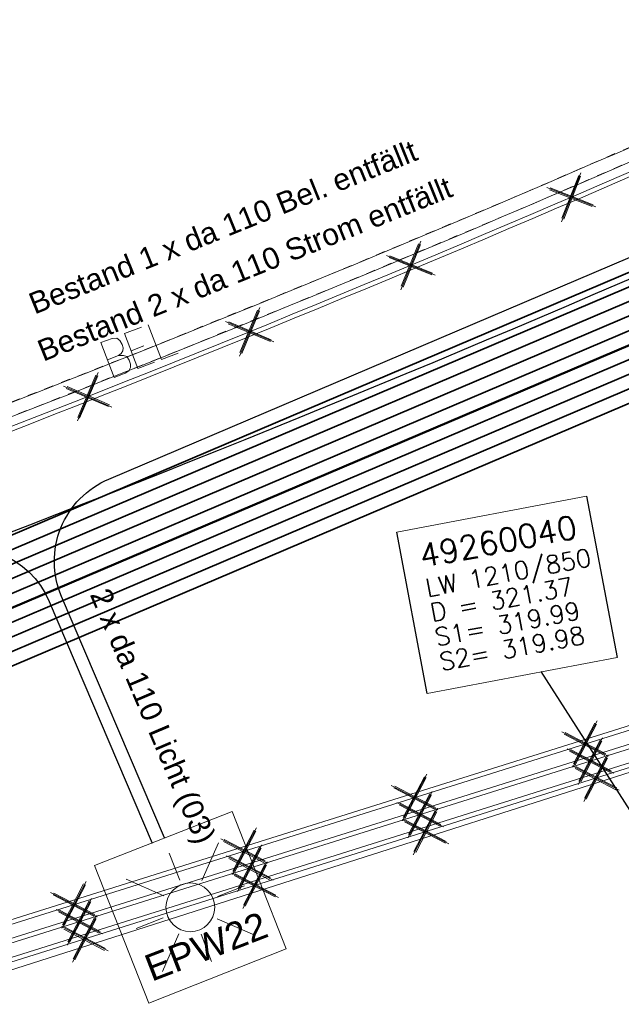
# Model space of a CAD drawing. Header units: metres. Extents: x -502 to 161, y -108 to 174.
# Tile 16 of 256: x -296 to -289, y -43 to -32. Entities that reach past the tile are written whole.
import ezdxf

# ---------------------------------------------------------------- set-up
doc = ezdxf.new("R2010")
doc.units = ezdxf.units.M
doc.header["$LTSCALE"] = 0.1
doc.linetypes.add('2-1', pattern=[0.17, 0.06, -0.025, 0.06, -0.025])
for name, color, linetype in [('BRI31-005.05-5p02-Koordinierung Lageplan 4. BA ZOB West 2022-06-15', 7, 'Continuous'), ('BRI31-005.06-5f07-Koordinierung Lageplan 4. BA ZOB Fernbusbahnh', 7, 'Continuous'), ('BRI31-005.07-5f08-Koordinierung Lageplan 4. BA Radstation - Seeterrasse 2023-05-31', 7, 'Continuous')]:
    doc.layers.add(name, color=color, linetype=linetype)
doc.styles.add('Arial', font='arial.ttf')
doc.styles.add('Txt', font='txt_____.ttf')

# ---------------------------------------------------------------- blocks, each defined once
blk = doc.blocks.new('WP_LP-1020')
at = {"color": 7, "linetype": 'Continuous', "lineweight": 20, "transparency": 33554687}
for p, q in [((-0.8253, 0.8253), (0.8253, 0.8253)), ((-0.8253, -0.8253), (-0.8253, 0.8253)), ((0.8253, -0.8253), (0.8253, 0.8253)), ((-0.8253, -0.8253), (0.8253, -0.8253))]:
    blk.add_line(p, q, dxfattribs=at)
at = {"color": 1, "linetype": 'Continuous', "lineweight": 9, "true_color": 0xff0000, "transparency": 33554687}
for p, q in [((-0.554739, 0.55475), (-0.229777, 0.229788)), ((0, 0.649924), (0, 0.324962)), ((0.229777, 0.229788), (0.554739, 0.55475)), ((-0.324962, 0), (-0.649924, 0)), ((0.324962, 0), (0.649924, 0)), ((-0.229777, -0.229777), (-0.554739, -0.554739)), ((0, -0.324962), (0, -0.649924)), ((0.229777, -0.229777), (0.554739, -0.554739))]:
    blk.add_line(p, q, dxfattribs=at)
at = {"color": 7, "linetype": 'Continuous', "lineweight": 20, "transparency": 33554687}
blk.add_circle((0, 0), 0.272749, dxfattribs=at)
blk = doc.blocks.new('1016')
at = {"color": 7, "linetype": 'Continuous', "lineweight": 9, "transparency": 33554687}
for p, q in [((0.703072, 0.277444), (1.257444, -0.276928)), ((1.257444, 0.277444), (0.703072, -0.276928))]:
    blk.add_line(p, q, dxfattribs=at)
at = {"color": 2, "linetype": 'Continuous', "lineweight": 20, "true_color": 0xffff00, "transparency": 33554687}
for p, q in [((1.212401, 0.25319), (0.727326, -0.231885)), ((0.727326, 0.232401), (1.212401, -0.252674)), ((0.748114, 0.25319), (1.23319, -0.231885)), ((1.23319, 0.232401), (0.748114, -0.252674))]:
    blk.add_line(p, q, dxfattribs=at)
blk = doc.blocks.new('10011')
at = {"color": 190, "linetype": 'Continuous', "lineweight": 13, "true_color": 0x7f00ff, "transparency": 33554687}
for p, q in [((4.302568, 0.608018), (4.469535, 0.6081)), ((4.302568, 0.608018), (4.304235, 0.088154)), ((4.655568, 0.608018), (4.907582, 0.608142)), ((4.655568, 0.608018), (4.657235, 0.088154)), ((5.008568, 0.608018), (5.010235, 0.088154)), ((4.302693, 0.352595), (4.469661, 0.352677)), ((4.655694, 0.352595), (4.847467, 0.352689)), ((4.302824, 0.088154), (4.469791, 0.088236)), ((4.655824, 0.088154), (4.907837, 0.088278)), ((5.008823, 0.088154), (5.260838, 0.088278))]:
    blk.add_line(p, q, dxfattribs=at)
at = {"color": 190, "linetype": 'Continuous', "lineweight": 13, "true_color": 0x7f00ff, "transparency": 33554687, "flags": 128}
blk.add_lwpolyline([(4.469535, 0.6081), (4.530396, 0.585559), (4.557445, 0.540477), (4.569467, 0.480368), (4.566462, 0.43228), (4.546926, 0.393209), (4.513866, 0.367663), (4.469661, 0.352677), (4.531898, 0.330094), (4.573975, 0.298537), (4.585997, 0.238428), (4.581489, 0.182827), (4.567964, 0.136242), (4.52739, 0.103182), (4.469791, 0.088236)], dxfattribs=at)

msp = doc.modelspace()

# ---------------------------------------------------------------- linework, layer by layer
at = {"layer": 'BRI31-005.05-5p02-Koordinierung Lageplan 4. BA ZOB West 2022-06-15', "color": 255, "linetype": 'Continuous', "lineweight": 13, "transparency": 33554687, "flags": 128}
msp.add_lwpolyline([(-181.694, 38.893, 0.054139), (-198.436, 28.965), (-236.591, 0.344), (-264.067, -20.267), (-264.067, -20.267, -0.045833), (-278.968, -29.442), (-278.968, -29.442), (-281.731, -30.811), (-281.731, -30.811, -0.047348), (-316.383, -43.703), (-316.383, -43.703, 0.090587), (-332.98, -51.565, -0.025816), (-337.225, -54.294)], format="xyb", dxfattribs=at)
at = {"layer": 'BRI31-005.05-5p02-Koordinierung Lageplan 4. BA ZOB West 2022-06-15', "color": 3, "linetype": 'Continuous', "lineweight": 35, "true_color": 0x00ff00, "transparency": 33554687, "flags": 128}
for points in [[(-311.246, -44.722), (-303.635, -41.897), (-298.44, -39.61), (-284.995, -33.889), (-279.275, -31.193), (-270.813, -26.978, 0.095997), (-267.936, -24.775), (-267.936, -24.775, -0.065942), (-264.656, -21.936), (-264.656, -21.936, 0.025186), (-260.296, -18.745), (-255.338, -14.715, -0.005996), (-254.737, -14.238), (-254.737, -14.238, -0.059186), (-248.262, -10.355), (-248.262, -10.355, 0.078462), (-238.09, -3.711), (-238.09, -3.711, -0.100327), (-214.821, 10.085), (-214.821, 10.085), (-211.355, 9.429), (-205.872, 1.383)], [(-206.836, 1.2), (-211.889, 8.614), (-214.752, 9.156), (-214.752, 9.156, 0.099425), (-237.487, -4.379), (-237.487, -4.379, -0.078462), (-247.894, -11.176, 0.059186), (-254.186, -14.95, 0.005996), (-254.77, -15.413), (-259.729, -19.443, -0.025186), (-264.161, -22.688, 0.065942), (-267.263, -25.372, -0.095997), (-270.412, -27.784), (-278.882, -32.003), (-284.627, -34.71), (-298.083, -40.435), (-303.297, -42.731), (-310.925, -45.563), (-314.767, -47.655, 0.354166), (-315.247, -48.819), (-312.901, -56.696), (-312.901, -56.696, 0.16104), (-309.364, -61.769), (-309.364, -61.769)], [(-334.671, -54.314, 0.052535), (-330.789, -52.686, 0.033847), (-327.234, -50.409), (-327.234, -50.409, -0.085726), (-319.438, -46.484), (-319.438, -46.484), (-319.438, -46.484, -0.022981), (-317.1, -45.888), (-317.1, -45.888), (-311.335, -44.435), (-303.748, -41.619), (-298.56, -39.334), (-285.118, -33.615), (-279.406, -30.924), (-270.947, -26.71, 0.095997)], [(-270.88, -26.844), (-279.34, -31.058), (-285.056, -33.752), (-298.5, -39.472), (-303.692, -41.758), (-311.29, -44.579), (-318.172, -46.313, 0.012091), (-319.388, -46.651), (-319.388, -46.651, 0.085726), (-327.13, -50.549), (-327.13, -50.549), (-327.13, -50.549, -0.039693), (-330.726, -52.794), (-330.726, -52.794, -0.046683), (-334.649, -54.386)], [(-270.746, -27.112), (-279.21, -31.328), (-284.934, -34.026), (-298.381, -39.747), (-303.579, -42.036), (-311.201, -44.865), (-318.104, -46.606), (-318.104, -46.606, 0.01204), (-319.3, -46.938), (-319.3, -46.938), (-319.3, -46.938, 0.085726), (-326.951, -50.79), (-326.951, -50.79, -0.04835), (-330.613, -52.989, -0.038026), (-334.606, -54.529)], [(-334.584, -54.601), (-334.584, -54.601, 0.033761), (-330.557, -53.087), (-330.557, -53.087, 0.052622), (-326.862, -50.911), (-326.862, -50.911, -0.085726), (-319.257, -47.082), (-319.257, -47.082, -0.012035), (-318.068, -46.751), (-311.157, -45.009), (-303.523, -42.175), (-298.321, -39.885), (-284.872, -34.163), (-279.144, -31.463), (-270.679, -27.247, 0.095997)], [(-270.545, -27.515), (-279.013, -31.733), (-284.75, -34.437), (-298.202, -40.16), (-303.41, -42.453), (-311.05, -45.289), (-314.91, -47.392, 0.354166), (-315.534, -48.904), (-313.264, -56.528), (-313.264, -56.528, -0.235535), (-313.418, -57.408), (-313.418, -57.408, -0.167691), (-315.548, -58.874), (-316.82, -59.226)], [(-309.454, -61.889, -0.16104), (-313.045, -56.739), (-315.39, -48.861, -0.354166), (-314.838, -47.523), (-310.988, -45.426), (-303.354, -42.592), (-298.143, -40.298), (-284.688, -34.573), (-278.948, -31.868), (-270.479, -27.649)], [(-309.274, -61.649, -0.16104), (-312.757, -56.653), (-315.103, -48.775, -0.354041), (-314.695, -47.787), (-310.863, -45.7), (-303.241, -42.87), (-298.023, -40.573), (-284.565, -34.847), (-278.817, -32.138), (-270.345, -27.918)]]:
    msp.add_lwpolyline(points, format="xyb", dxfattribs=at)
at = {"layer": 'BRI31-005.05-5p02-Koordinierung Lageplan 4. BA ZOB West 2022-06-15', "color": 114, "linetype": 'Continuous', "lineweight": 18, "true_color": 0x00994c, "transparency": 33554687, "flags": 128}
for points in [[(-413.89, -82.119), (-380.577, -70.144), (-376.207, -68.576), (-344.236, -57.784), (-318.27, -49.558), (-311.477, -47.405), (-273.376, -35.43), (-251.136, -28.083), (-229.503, -20.765)], [(-413.818, -82.306), (-376.141, -68.765), (-344.174, -57.975), (-318.22, -49.752), (-311.417, -47.596), (-273.313, -35.619), (-251.072, -28.273), (-229.439, -20.954)], [(-413.747, -82.493), (-376.075, -68.954), (-344.111, -58.165), (-318.16, -49.942), (-311.357, -47.787), (-273.253, -35.81), (-251.008, -28.462), (-229.375, -21.144)]]:
    msp.add_lwpolyline(points, dxfattribs=at)
at = {"layer": 'BRI31-005.05-5p02-Koordinierung Lageplan 4. BA ZOB West 2022-06-15', "color": 255, "linetype": 'Continuous', "lineweight": 13, "transparency": 33554687, "flags": 128}
for points in [[(-229.487, -20.812), (-251.12, -28.131), (-273.36, -35.477), (-311.462, -47.453), (-318.255, -49.605), (-344.22, -57.832), (-376.19, -68.624), (-413.872, -82.166)], [(-229.423, -21.002), (-251.056, -28.32), (-273.297, -35.667), (-311.402, -47.644), (-318.205, -49.799), (-344.158, -58.022), (-376.125, -68.812), (-413.801, -82.353)], [(-229.359, -21.191), (-250.992, -28.51), (-273.238, -35.858), (-311.342, -47.835), (-318.145, -49.99), (-344.096, -58.212), (-376.059, -69.001), (-413.729, -82.54)]]:
    msp.add_lwpolyline(points, dxfattribs=at)
at = {"layer": 'BRI31-005.06-5f07-Koordinierung Lageplan 4. BA ZOB Fernbusbahnh', "color": 7, "linetype": 'Continuous', "lineweight": 25, "transparency": 33554687}
msp.add_line((-288.433, -42.276), (-290.044, -39.755), dxfattribs=at)
at = {"layer": 'BRI31-005.06-5f07-Koordinierung Lageplan 4. BA ZOB Fernbusbahnh', "color": 7, "linetype": 'Continuous', "lineweight": 18, "transparency": 33554687, "flags": 128}
msp.add_lwpolyline([(-291.659, -38.2), (-289.537, -37.797), (-289.195, -39.599), (-291.317, -40.002), (-291.659, -38.2)], dxfattribs=at)
at = {"layer": 'BRI31-005.06-5f07-Koordinierung Lageplan 4. BA ZOB Fernbusbahnh', "color": 7, "linetype": 'Continuous', "lineweight": 25, "transparency": 33554687, "flags": 128}
msp.add_lwpolyline([(-291.659, -38.2), (-289.537, -37.797), (-289.195, -39.599), (-291.317, -40.002), (-291.659, -38.2)], dxfattribs=at)
at = {"layer": 'BRI31-005.06-5f07-Koordinierung Lageplan 4. BA ZOB Fernbusbahnh', "color": 190, "linetype": 'Continuous', "lineweight": 30, "true_color": 0x7f00ff, "transparency": 33554687, "flags": 128}
msp.add_lwpolyline([(-304.563, -41.761), (-303.805, -41.48), (-298.619, -39.197), (-296.856, -38.446), (-296.856, -38.446, -0.41396), (-295.545, -38.974), (-295.545, -38.974), (-294.393, -41.676)], format="xyb", dxfattribs=at)
at = {"layer": 'BRI31-005.07-5f08-Koordinierung Lageplan 4. BA Radstation - Seeterrasse 2023-05-31', "color": 7, "linetype": '2-1', "lineweight": 13, "transparency": 33554687, "flags": 128}
for points in [[(-337.053, -53.906), (-337.053, -53.906, 0.024076), (-333.124, -51.36), (-333.124, -51.36, -0.090571), (-316.448, -43.461, 0.047347), (-281.841, -30.587), (-279.077, -29.218, 0.045809), (-264.224, -20.071), (-198.594, 29.158, -0.054812), (-181.586, 39.217), (-181.586, 39.217, -0.038475), (-159.177, 47.336), (-159.177, 47.336, 0.039395), (-137.757, 55.141), (-137.192, 55.4), (-137.192, 55.4, 0.064343), (-127.446, 61.52), (-127.446, 61.52), (-122.571, 65.536, -0.170872), (-88.33, 78.059), (-82.282, 78.436), (-80.567, 79.709), (-70.98, 86.821), (-68.555, 87.666)], [(-337.053, -53.906), (-337.053, -53.906, 0.024076), (-333.124, -51.36), (-333.124, -51.36, -0.090571), (-316.448, -43.461, 0.047347), (-281.841, -30.587), (-279.077, -29.218, 0.045809), (-264.224, -20.071), (-198.594, 29.158, -0.054812), (-181.586, 39.217), (-181.586, 39.217, -0.038475), (-159.177, 47.336), (-159.177, 47.336, 0.039395), (-137.757, 55.141), (-137.192, 55.4), (-137.192, 55.4, 0.064343), (-127.446, 61.52), (-127.446, 61.52), (-122.571, 65.536, -0.170872), (-88.33, 78.059), (-82.282, 78.436), (-80.567, 79.709), (-70.98, 86.821), (-68.555, 87.666)], [(-336.978, -54.036), (-336.978, -54.036, 0.024076), (-333.036, -51.482), (-333.036, -51.482, -0.090571), (-316.409, -43.606), (-316.409, -43.606, 0.047348), (-281.775, -30.721), (-281.775, -30.721), (-279.011, -29.352, 0.045809), (-264.134, -20.191), (-198.504, 29.038), (-198.504, 29.038, -0.054812), (-181.524, 39.08), (-181.524, 39.08, -0.038475), (-159.137, 47.192), (-159.137, 47.192, 0.039395), (-137.695, 55.004), (-137.695, 55.004), (-137.129, 55.264, 0.064344), (-127.35, 61.405), (-122.476, 65.42), (-122.476, 65.42, -0.17089), (-88.325, 77.909), (-88.325, 77.909), (-82.228, 78.289), (-80.478, 79.588), (-70.909, 86.687), (-68.561, 87.506)], [(-336.978, -54.036), (-336.978, -54.036, 0.024076), (-333.036, -51.482), (-333.036, -51.482, -0.090571), (-316.409, -43.606), (-316.409, -43.606, 0.047348), (-281.775, -30.721), (-281.775, -30.721), (-279.011, -29.352, 0.045809), (-264.134, -20.191), (-198.504, 29.038), (-198.504, 29.038, -0.054812), (-181.524, 39.08), (-181.524, 39.08, -0.038475), (-159.137, 47.192), (-159.137, 47.192, 0.039395), (-137.695, 55.004), (-137.695, 55.004), (-137.129, 55.264, 0.064344), (-127.35, 61.405), (-122.476, 65.42), (-122.476, 65.42, -0.17089), (-88.325, 77.909), (-88.325, 77.909), (-82.228, 78.289), (-80.478, 79.588), (-70.909, 86.687), (-68.561, 87.506)]]:
    msp.add_lwpolyline(points, format="xyb", dxfattribs=at)

# ---------------------------------------------------------------- block references
at = {"layer": 'BRI31-005.06-5f07-Koordinierung Lageplan 4. BA ZOB Fernbusbahnh', "color": 7, "transparency": 33554687}
for name, p, xscale, yscale, zscale, rotation in [('1016', (-289.033, -34.162), 0.75, 0.75, 0.75, 203.4758331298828), ('1016', (-290.824, -34.93), 0.75, 0.75, 0.75, 202.9051208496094), ('1016', (-292.623, -35.679), 0.75, 0.75, 0.75, 202.3344223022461), ('10011', (-298.015, -37.748), 0.800000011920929, 0.800000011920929, 0.800000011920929, 20.64287967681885), ('1016', (-294.43, -36.411), 0.75, 0.75, 0.75, 201.7637237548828), ('1016', (-288.852, -40.346), 0.75, 0.75, 0.75, 197.4486373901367), ('1016', (-288.791, -40.537), 0.75, 0.75, 0.75, 197.448664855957), ('1016', (-288.73, -40.728), 0.75, 0.75, 0.75, 197.4486785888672), ('1016', (-290.757, -40.945), 0.75, 0.75, 0.75, 197.4486373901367), ('1016', (-290.696, -41.136), 0.75, 0.75, 0.75, 197.448664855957), ('1016', (-290.636, -41.326), 0.75, 0.75, 0.75, 197.4486785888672), ('1016', (-292.662, -41.544), 0.75, 0.75, 0.75, 197.4486373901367), ('1016', (-292.601, -41.734), 0.75, 0.75, 0.75, 197.448664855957), ('1016', (-292.541, -41.925), 0.75, 0.75, 0.75, 197.4486785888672), ('1016', (-294.567, -42.143), 0.75, 0.75, 0.75, 197.4486373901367), ('1016', (-294.506, -42.333), 0.75, 0.75, 0.75, 197.448664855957), ('1016', (-294.446, -42.524), 0.75, 0.75, 0.75, 197.4486785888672)]:
    msp.add_blockref(name, p, dxfattribs=dict(at, xscale=xscale, yscale=yscale, zscale=zscale, rotation=rotation))
at = {"layer": 'BRI31-005.06-5f07-Koordinierung Lageplan 4. BA ZOB Fernbusbahnh', "color": 7, "transparency": 33554687, "rotation": 291.4919975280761}
msp.add_blockref('WP_LP-1020', (-293.966, -42.392), dxfattribs=at)

# ---------------------------------------------------------------- texts
at = {"layer": 'BRI31-005.06-5f07-Koordinierung Lageplan 4. BA ZOB Fernbusbahnh', "color": 7, "transparency": 33554687, "attachment_point": 1, "line_spacing_factor": 0.25}
for s, insert, char_height, rotation, style in [('Bestand 1 x da 110 Bel. entfällt', (-295.798, -35.545), 0.24, 21.9779, 'Arial'), ('49260040', (-291.425, -38.34), 0.26, 10.737, 'Txt'), ('LW 1210/850', (-291.352, -38.728), 0.2, 10.737, 'Txt'), ('D = 321.37', (-291.299, -39.003), 0.2, 10.737, 'Txt'), ('S1= 319.99', (-291.247, -39.278), 0.2, 10.737, 'Txt'), ('S2= 319.98', (-291.195, -39.553), 0.2, 10.737, 'Txt')]:
    msp.add_mtext(s, dxfattribs=dict(at, insert=insert, char_height=char_height, rotation=rotation, style=style))
at = {"layer": 'BRI31-005.06-5f07-Koordinierung Lageplan 4. BA ZOB Fernbusbahnh', "color": 251, "true_color": 0x5b5b5b, "transparency": 33554687, "insert": (-295.701, -36.072), "char_height": 0.24, "attachment_point": 1, "rotation": 21.9779, "line_spacing_factor": 0.25, "style": 'Arial'}
msp.add_mtext('Bestand 2 x da 110 Strom entfällt', dxfattribs=at)
at = {"layer": 'BRI31-005.06-5f07-Koordinierung Lageplan 4. BA ZOB Fernbusbahnh', "color": 190, "true_color": 0x7f00ff, "transparency": 33554687, "attachment_point": 1, "line_spacing_factor": 0.25, "style": 'Arial'}
for s, insert, char_height, rotation in [('2 x da 110 Licht (03)', (-294.872, -38.8), 0.24, 293.0979), ('EPW22', (-294.507, -42.946), 0.3, 21.1231)]:
    msp.add_mtext(s, dxfattribs=dict(at, insert=insert, char_height=char_height, rotation=rotation))

# ---------------------------------------------------------------- next in the draw order: wipeouts: each hides what was drawn before it
at = {"color": 255, "linetype": 'Continuous', "lineweight": 5, "transparency": 33554687}
msp.add_wipeout([(-291.659, -38.2), (-289.537, -37.797), (-289.195, -39.599), (-291.317, -40.002)], dxfattribs=at).dxf.layer = 'BRI31-005.06-5f07-Koordinierung Lageplan 4. BA ZOB Fernbusbahnh'

# ---------------------------------------------------------------- next in the draw order: linework, layer by layer
at = {"layer": 'BRI31-005.06-5f07-Koordinierung Lageplan 4. BA ZOB Fernbusbahnh', "color": 7, "linetype": 'Continuous', "lineweight": 20, "transparency": 33554687}
msp.add_line((-288.433, -42.276), (-290.044, -39.755), dxfattribs=at)
at = {"layer": 'BRI31-005.06-5f07-Koordinierung Lageplan 4. BA ZOB Fernbusbahnh', "color": 7, "linetype": 'Continuous', "lineweight": 13, "transparency": 33554687, "flags": 128}
for points in [[(-337.053, -53.906), (-337.053, -53.906, 0.024076), (-333.124, -51.36), (-333.124, -51.36, -0.090571), (-316.448, -43.461, 0.047347), (-281.841, -30.587), (-279.077, -29.218, 0.045809), (-264.224, -20.071), (-198.594, 29.158, -0.054812), (-181.586, 39.217), (-181.586, 39.217, -0.038475), (-159.177, 47.336), (-159.177, 47.336, 0.039395), (-137.757, 55.141), (-137.192, 55.4), (-137.192, 55.4, 0.064343), (-127.446, 61.52), (-127.446, 61.52), (-122.571, 65.536, -0.170872), (-88.33, 78.059), (-82.282, 78.436), (-80.567, 79.709), (-70.98, 86.821), (-68.555, 87.666)], [(-336.978, -54.036), (-336.978, -54.036, 0.024076), (-333.036, -51.482), (-333.036, -51.482, -0.090571), (-316.409, -43.606), (-316.409, -43.606, 0.047348), (-281.775, -30.721), (-281.775, -30.721), (-279.011, -29.352, 0.045809), (-264.134, -20.191)]]:
    msp.add_lwpolyline(points, format="xyb", dxfattribs=at)
at = {"layer": 'BRI31-005.06-5f07-Koordinierung Lageplan 4. BA ZOB Fernbusbahnh', "color": 255, "linetype": 'Continuous', "lineweight": 9, "transparency": 33554687, "flags": 128}
msp.add_lwpolyline([(-181.694, 38.893, 0.054139), (-198.436, 28.965), (-236.591, 0.344), (-264.067, -20.267), (-264.067, -20.267, -0.045833), (-278.968, -29.442), (-278.968, -29.442), (-281.731, -30.811), (-281.731, -30.811, -0.047348), (-316.383, -43.703), (-316.383, -43.703, 0.090587), (-332.98, -51.565, -0.025816), (-337.225, -54.294)], format="xyb", dxfattribs=at)
at = {"layer": 'BRI31-005.06-5f07-Koordinierung Lageplan 4. BA ZOB Fernbusbahnh', "color": 190, "linetype": 'Continuous', "lineweight": 13, "true_color": 0x7f00ff, "transparency": 33554687, "flags": 128}
msp.add_lwpolyline([(-337.2, -54.337, 0.025831), (-332.949, -51.604, -0.090589), (-316.367, -43.75), (-316.367, -43.75, 0.047344), (-281.709, -30.856), (-281.709, -30.856), (-278.944, -29.487), (-278.944, -29.487, 0.045829), (-264.037, -20.307), (-264.037, -20.307), (-198.414, 28.918, -0.054812), (-181.463, 38.943)], format="xyb", dxfattribs=at)
at = {"layer": 'BRI31-005.06-5f07-Koordinierung Lageplan 4. BA ZOB Fernbusbahnh', "color": 3, "linetype": 'Continuous', "lineweight": 30, "true_color": 0x00ff00, "transparency": 33554687, "flags": 128}
for points in [[(-311.246, -44.722), (-303.635, -41.897), (-298.44, -39.61), (-284.995, -33.889), (-279.275, -31.193), (-270.813, -26.978, 0.095997), (-267.936, -24.775), (-267.936, -24.775, -0.065942), (-264.656, -21.936), (-264.656, -21.936, 0.025186), (-260.296, -18.745), (-255.338, -14.715, -0.005996), (-254.737, -14.238), (-254.737, -14.238, -0.059186), (-248.262, -10.355), (-248.262, -10.355, 0.078462), (-238.09, -3.711), (-238.09, -3.711, -0.100327), (-214.821, 10.085), (-214.821, 10.085), (-211.355, 9.429), (-205.872, 1.383)], [(-206.836, 1.2), (-211.889, 8.614), (-214.752, 9.156), (-214.752, 9.156, 0.099425), (-237.487, -4.379), (-237.487, -4.379, -0.078462), (-247.894, -11.176, 0.059186), (-254.186, -14.95, 0.005996), (-254.77, -15.413), (-259.729, -19.443, -0.025186), (-264.161, -22.688, 0.065942), (-267.263, -25.372, -0.095997), (-270.412, -27.784), (-278.882, -32.003), (-284.627, -34.71), (-298.083, -40.435), (-303.297, -42.731), (-310.925, -45.563), (-314.767, -47.655, 0.354166), (-315.247, -48.819), (-312.901, -56.696, 0.103821), (-310.974, -60.254)], [(-309.821, -45.313), (-303.241, -42.87), (-298.023, -40.573), (-284.565, -34.847), (-278.817, -32.138), (-270.345, -27.918), (-270.345, -27.918, 0.095997), (-267.151, -25.472), (-267.151, -25.472), (-267.151, -25.472, -0.065941), (-264.079, -22.814), (-264.079, -22.814), (-264.079, -22.814, 0.025186), (-259.634, -19.56), (-259.634, -19.56), (-254.676, -15.53, -0.005996), (-254.094, -15.069, -0.059186), (-247.832, -11.313, 0.078462), (-237.386, -4.49), (-237.386, -4.49, -0.099273), (-214.74, 9.001), (-214.74, 9.001), (-211.978, 8.478), (-206.997, 1.169)], [(-334.671, -54.314, 0.052535), (-330.789, -52.686, 0.033847), (-327.234, -50.409), (-327.234, -50.409, -0.085726), (-319.438, -46.484), (-319.438, -46.484), (-319.438, -46.484, -0.022981), (-317.1, -45.888), (-317.1, -45.888), (-311.335, -44.435), (-303.748, -41.619), (-298.56, -39.334), (-285.118, -33.615), (-279.406, -30.924), (-270.947, -26.71, 0.095997)], [(-270.88, -26.844), (-279.34, -31.058), (-285.056, -33.752), (-298.5, -39.472), (-303.692, -41.758), (-311.29, -44.579), (-318.172, -46.313, 0.012091), (-319.388, -46.651), (-319.388, -46.651, 0.085726), (-327.13, -50.549), (-327.13, -50.549), (-327.13, -50.549, -0.039693), (-330.726, -52.794), (-330.726, -52.794, -0.046683), (-334.649, -54.386)], [(-270.746, -27.112), (-279.21, -31.328), (-284.934, -34.026), (-298.381, -39.747), (-303.579, -42.036), (-311.201, -44.865), (-318.104, -46.606), (-318.104, -46.606, 0.01204), (-319.3, -46.938), (-319.3, -46.938), (-319.3, -46.938, 0.085726), (-326.951, -50.79), (-326.951, -50.79, -0.04835), (-330.613, -52.989, -0.038026), (-334.606, -54.529)], [(-334.584, -54.601), (-334.584, -54.601, 0.033761), (-330.557, -53.087), (-330.557, -53.087, 0.052622), (-326.862, -50.911), (-326.862, -50.911, -0.085726), (-319.257, -47.082), (-319.257, -47.082, -0.012035), (-318.068, -46.751), (-311.157, -45.009), (-303.523, -42.175), (-298.321, -39.885), (-284.872, -34.163), (-279.144, -31.463), (-270.679, -27.247, 0.095997)], [(-270.545, -27.515), (-279.013, -31.733), (-284.75, -34.437), (-298.202, -40.16), (-303.41, -42.453), (-311.05, -45.289), (-314.91, -47.392, 0.354166), (-315.534, -48.904), (-313.264, -56.528), (-313.264, -56.528, -0.235535), (-313.418, -57.408), (-313.418, -57.408, -0.167691), (-315.548, -58.874), (-316.82, -59.226)], [(-311.088, -60.351, -0.103821), (-313.045, -56.739), (-315.39, -48.861, -0.354166), (-314.838, -47.523), (-310.988, -45.426), (-303.354, -42.592), (-298.143, -40.298), (-284.688, -34.573), (-278.948, -31.868), (-270.479, -27.649)]]:
    msp.add_lwpolyline(points, format="xyb", dxfattribs=at)
at = {"layer": 'BRI31-005.06-5f07-Koordinierung Lageplan 4. BA ZOB Fernbusbahnh', "color": 255, "linetype": 'Continuous', "lineweight": 9, "transparency": 33554687, "flags": 128}
for points in [[(-229.487, -20.812), (-251.12, -28.131), (-273.36, -35.477), (-311.462, -47.453), (-318.255, -49.605), (-344.22, -57.832), (-376.19, -68.624), (-413.872, -82.166)], [(-229.423, -21.002), (-251.056, -28.32), (-273.297, -35.667), (-311.402, -47.644), (-318.205, -49.799), (-344.158, -58.022), (-376.125, -68.812), (-413.801, -82.353)], [(-229.359, -21.191), (-250.992, -28.51), (-273.238, -35.858), (-311.342, -47.835), (-318.145, -49.99), (-344.096, -58.212), (-376.059, -69.001), (-413.729, -82.54)]]:
    msp.add_lwpolyline(points, dxfattribs=at)
at = {"layer": 'BRI31-005.06-5f07-Koordinierung Lageplan 4. BA ZOB Fernbusbahnh', "color": 114, "linetype": 'Continuous', "lineweight": 13, "true_color": 0x00994c, "transparency": 33554687, "flags": 128}
for points in [[(-413.818, -82.306), (-376.141, -68.765), (-344.174, -57.975), (-318.22, -49.752), (-311.417, -47.596), (-273.313, -35.619), (-251.072, -28.273), (-229.439, -20.954)], [(-413.747, -82.493), (-376.075, -68.954), (-344.111, -58.165), (-318.16, -49.942), (-311.357, -47.787), (-273.253, -35.81), (-251.008, -28.462), (-229.375, -21.144)]]:
    msp.add_lwpolyline(points, dxfattribs=at)
at = {"layer": 'BRI31-005.06-5f07-Koordinierung Lageplan 4. BA ZOB Fernbusbahnh', "color": 1, "linetype": 'Continuous', "lineweight": 50, "true_color": 0xff0000, "transparency": 33554687, "flags": 128}
msp.add_lwpolyline([(-427.4, -82.95, -0.018874), (-409.249, -78.044, 0.02622), (-383.972, -70.811), (-382.148, -69.576, -0.000311), (-380.73, -69.086), (-378.526, -68.931, -0.009586), (-334.532, -54.774, 0.020339), (-332.488, -54.067, 0.013412), (-330.495, -53.224), (-330.495, -53.224, 0.052622), (-326.773, -51.031), (-326.773, -51.031), (-326.773, -51.031, -0.085726), (-319.213, -47.225), (-319.213, -47.225), (-319.213, -47.225, -0.012068), (-318.028, -46.896), (-318.028, -46.896), (-311.112, -45.152), (-303.466, -42.314), (-298.262, -40.023), (-284.811, -34.3), (-279.079, -31.598), (-270.612, -27.381)], format="xyb", dxfattribs=at)
at = {"layer": 'BRI31-005.06-5f07-Koordinierung Lageplan 4. BA ZOB Fernbusbahnh', "color": 190, "linetype": 'Continuous', "lineweight": 30, "true_color": 0x7f00ff, "transparency": 33554687, "flags": 128}
msp.add_lwpolyline([(-294.255, -41.616), (-295.406, -38.917, -0.414468), (-294.878, -37.605), (-285.179, -33.478), (-282.886, -32.397, 0.423354), (-282.421, -31.039), (-283.048, -29.808)], format="xyb", dxfattribs=at)
at = {"layer": 'BRI31-005.06-5f07-Koordinierung Lageplan 4. BA ZOB Fernbusbahnh', "color": 7, "linetype": 'Continuous', "lineweight": 30, "transparency": 33554687, "flags": 128}
msp.add_lwpolyline([(-277.432, -29.901), (-277.432, -29.901, -0.052775), (-316.093, -44.764), (-316.093, -44.764)], format="xyb", dxfattribs=at)
at = {"layer": 'BRI31-005.06-5f07-Koordinierung Lageplan 4. BA ZOB Fernbusbahnh', "color": 7, "linetype": 'Continuous', "lineweight": 13, "transparency": 33554687, "flags": 128}
msp.add_lwpolyline([(-291.659, -38.2), (-289.537, -37.797), (-289.195, -39.599), (-291.317, -40.002), (-291.659, -38.2)], dxfattribs=at)
at = {"layer": 'BRI31-005.06-5f07-Koordinierung Lageplan 4. BA ZOB Fernbusbahnh', "color": 7, "linetype": 'Continuous', "lineweight": 20, "transparency": 33554687, "flags": 128}
msp.add_lwpolyline([(-291.659, -38.2), (-289.537, -37.797), (-289.195, -39.599), (-291.317, -40.002), (-291.659, -38.2)], dxfattribs=at)
at = {"layer": 'BRI31-005.06-5f07-Koordinierung Lageplan 4. BA ZOB Fernbusbahnh', "color": 114, "linetype": 'Continuous', "lineweight": 13, "true_color": 0x00994c, "transparency": 33554687}
msp.add_polyline3d([(-413.89, -82.119, 0), (-380.577, -70.144, 0), (-376.207, -68.576, 0), (-344.236, -57.784, 0), (-318.27, -49.558, 0), (-311.477, -47.405, 0), (-273.376, -35.43, 0), (-251.136, -28.083, 0), (-229.503, -20.765, 0)], dxfattribs=at)
at = {"layer": 'BRI31-005.06-5f07-Koordinierung Lageplan 4. BA ZOB Fernbusbahnh', "color": 7, "linetype": 'Continuous', "lineweight": 13, "transparency": 33554687}
msp.add_polyline3d([(-237.241, -24.247, 321.376), (-251.108, -28.727, 321.416), (-263.552, -32.704, 321.384), (-273.289, -35.832, 321.414), (-288.129, -40.587, 321.418), (-304.156, -45.706, 321.405), (-318.936, -50.376, 321.453)], dxfattribs=at)

# ---------------------------------------------------------------- next in the draw order: texts
at = {"layer": 'BRI31-005.06-5f07-Koordinierung Lageplan 4. BA ZOB Fernbusbahnh', "color": 7, "transparency": 33554687, "attachment_point": 1, "rotation": 10.737, "line_spacing_factor": 0.25, "style": 'Txt'}
for s, insert, char_height in [('49260040', (-291.425, -38.34), 0.26), ('LW 1210/850', (-291.352, -38.728), 0.2), ('D = 321.37', (-291.299, -39.003), 0.2), ('S1= 319.99', (-291.247, -39.278), 0.2), ('S2= 319.98', (-291.195, -39.553), 0.2)]:
    msp.add_mtext(s, dxfattribs=dict(at, insert=insert, char_height=char_height))

doc.saveas('drawing.dxf')
